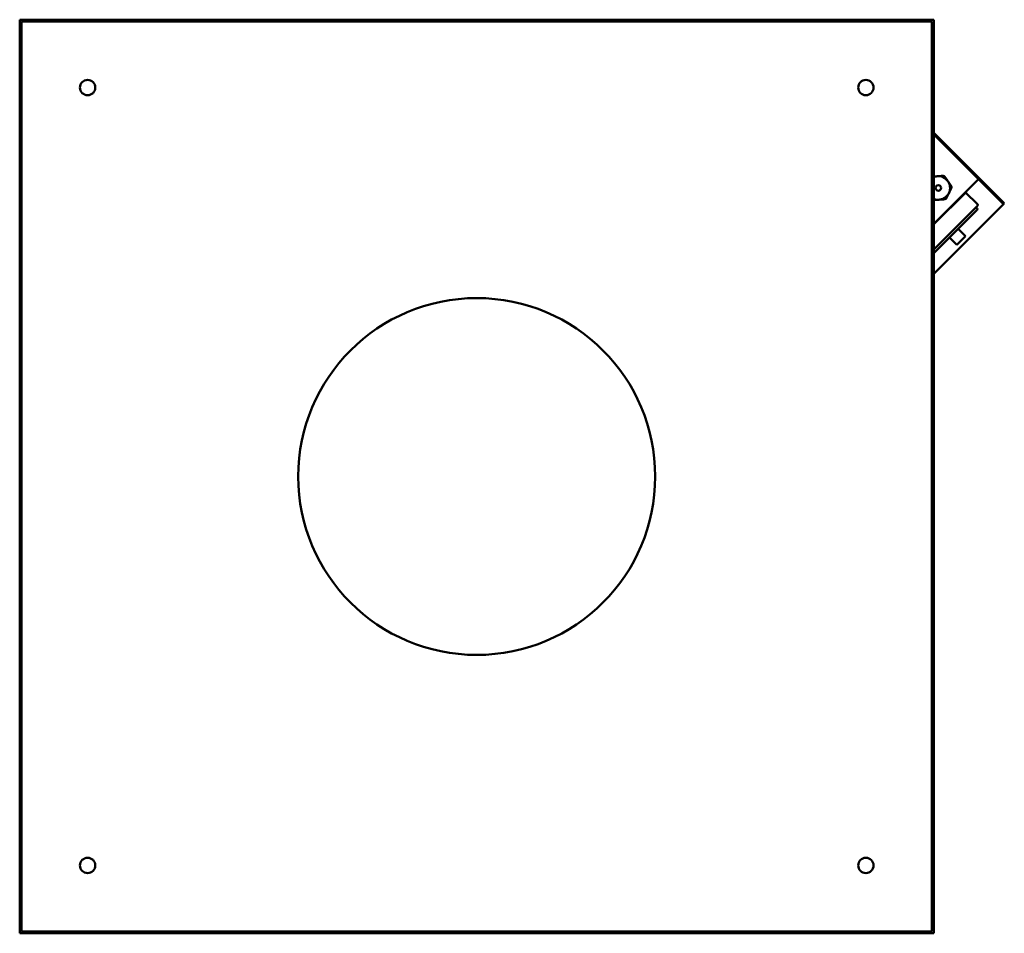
# Model space of a CAD drawing. Header units: millimetres. Extents: x 231 to 1029, y 75 to 816.
import ezdxf

# ---------------------------------------------------------------- set-up
doc = ezdxf.new("R2010")
doc.units = ezdxf.units.MM
doc.header["$LTSCALE"] = 3
doc.layers.add('Widoczne (ISO)', color=7, linetype='Continuous', lineweight=50)

msp = doc.modelspace()

# ---------------------------------------------------------------- linework, layer by layer
at = {"layer": 'Widoczne (ISO)'}
for p, q in [((971.45, 815.5), (231.45, 815.5)), ((231.45, 815.5), (231.45, 75.5)), ((232.95, 814), (233.75, 813.2)), ((232.95, 814), (232.95, 77)), ((969.95, 814), (232.95, 814)), ((969.15, 813.2), (969.95, 814)), ((969.95, 77), (969.95, 814)), ((971.45, 75.5), (971.45, 815.5)), ((986.12, 709.25), (971.45, 723.92)), ((985.41, 708.54), (971.45, 722.5)), ((986.12, 709.25), (985.41, 708.54)), ((985.41, 708.54), (1027.84, 666.12)), ((1028.55, 666.82), (986.12, 709.25)), ((971.45, 650.04), (1007.69, 686.27)), ((971.45, 649.75), (997.57, 675.88)), ((997.22, 675.52), (1006.79, 665.96)), ((997.72, 676.02), (997.57, 675.88)), ((1027.27, 665.55), (971.45, 609.73)), ((971.45, 629.39), (1006.79, 664.72)), ((1005.64, 663.57), (1006.59, 662.62)), ((1027.27, 665.55), (1027.84, 666.12)), ((1027.84, 666.12), (1028.55, 666.82)), ((971.45, 626.42), (1006.59, 661.56)), ((991.21, 646.18), (997.22, 640.17)), ((984.14, 639.11), (990.15, 633.1)), ((990.15, 633.1), (997.22, 640.17)), ((231.45, 75.5), (971.45, 75.5)), ((233.75, 77.8), (232.95, 77)), ((232.95, 77), (969.95, 77)), ((969.15, 77.8), (969.95, 77))]:
    msp.add_line(p, q, dxfattribs=at)
for centre, radius in [((286.45, 760.5), 6.2), ((916.45, 760.5), 6.2), ((975.16, 679.2), 2.25), ((601.45, 445.5), 144.5), ((286.45, 130.5), 6.2), ((916.45, 130.5), 6.2)]:
    msp.add_circle(centre, radius, dxfattribs=at)
for centre, radius, start, end in [((975.16, 679.2), 9.5, 247.03938, 112.96062), ((975.16, 679.2), 10.55, 59.96452, 68.40539), ((975.16, 679.2), 10.55, 359.96452, 8.40539), ((975.16, 679.2), 10.55, 299.96452, 308.40539), ((997.57, 676.16), 0.2, 315, 45), ((1006.06, 662.09), 0.75, 315, 45), ((1006.17, 665.34), 0.875, 315, 45)]:
    msp.add_arc(centre, radius, start, end, dxfattribs=at)
for points, weights in [([(974.47, 688.67), (973, 688.57), (971.45, 688.45)], [1, 1.03806066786, 1.05162867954]), ([(979.04, 689.01), (976.63, 688.83), (974.47, 688.67)], [1.0590788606, 1.05716928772, 1]), ([(983.02, 684.54), (981.8, 686.33), (980.44, 688.33)], [1, 1.05716928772, 1.0590788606]), ([(985.6, 680.74), (984.24, 682.74), (983.02, 684.54)], [1.0590788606, 1.05716928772, 1]), ([(983.71, 675.06), (984.66, 677.02), (985.71, 679.19)], [1, 1.05716928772, 1.0590788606]), ([(971.45, 669.4), (973.76, 669.57), (975.85, 669.72)], [1.0588625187, 1.05505848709, 1]), ([(975.85, 669.72), (978.02, 669.88), (980.43, 670.06)], [1, 1.05716928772, 1.0590788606]), ([(981.71, 670.93), (982.76, 673.1), (983.71, 675.06)], [1.0590788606, 1.05716928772, 1])]:
    msp.add_rational_spline(points, weights, degree=2, dxfattribs=at)

doc.saveas('drawing.dxf')
